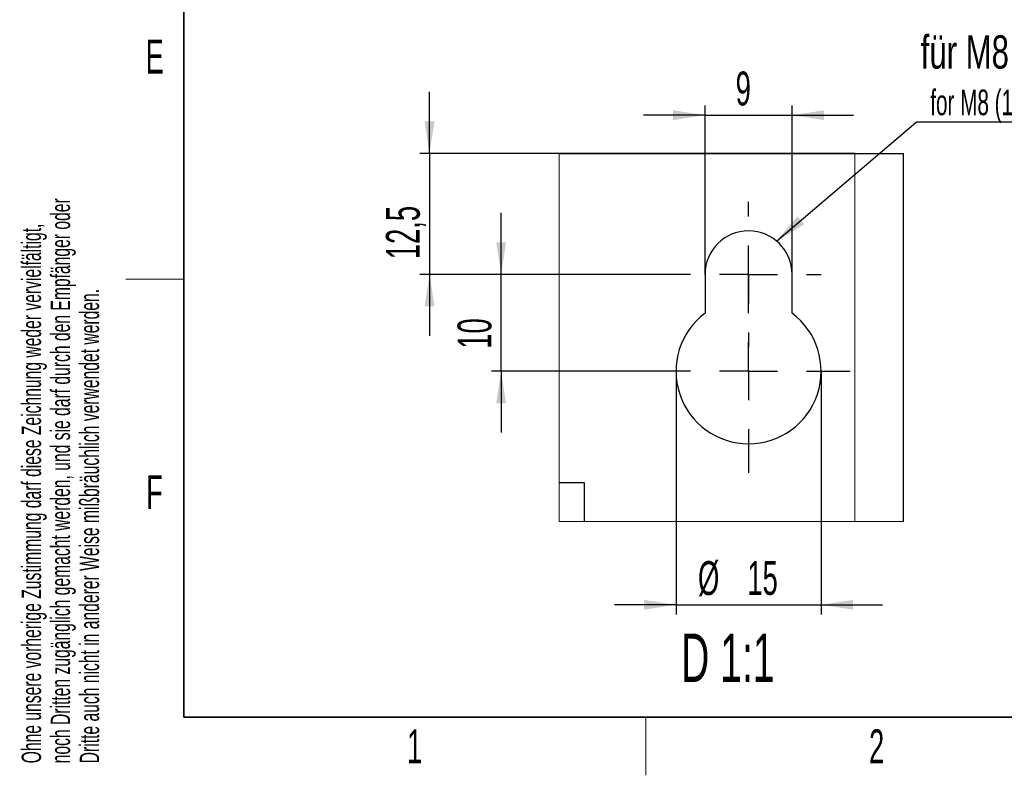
# Model space of a CAD drawing. Header units: millimetres. Extents: x 5 to 418, y 2 to 292.
# Tile 1 of 53: x 9 to 111, y 6 to 84. Entities that reach past the tile are written whole.
import ezdxf

# ---------------------------------------------------------------- set-up
doc = ezdxf.new("R2010")
doc.units = ezdxf.units.MM
doc.layers.add('SLD-0', color=7, linetype='Continuous')
doc.styles.add('SLDTEXTSTYLE0', font='TXT', dxfattribs={"width": 0.7})
doc.styles.add('SLDTEXTSTYLE1', font='TXT', dxfattribs={"width": 0.605})
doc.dimstyles.new('SLDDIMSTYLE3', dxfattribs={"dimtxt": 3.5, "dimasz": 3.302, "dimexe": 0, "dimexo": 0.0625, "dimgap": 0.875, "dimtad": 1, "dimrnd": 1e-09, "dimzin": 12, "dimdsep": 46, "dimtxsty": 'SLDTEXTSTYLE1', "dimsah": 1, "dimcen": 0.09, "dimadec": 0, "dimazin": 3, "dimtfac": 1, "dimtmove": 0, "dimatfit": 0, "dimfxl": 1, "dimfrac": 2, "dimtolj": 1, "dimtzin": 12, "dimarcsym": 0})
doc.dimstyles.new('SLDDIMSTYLE4', dxfattribs={"dimtxt": 0.18, "dimasz": 3.302, "dimexe": 0, "dimexo": 0.0625, "dimgap": 0, "dimtad": 0, "dimtih": 1, "dimtoh": 1, "dimdec": 0, "dimrnd": 1e-09, "dimzin": 0, "dimdsep": 46, "dimtxsty": 'Standard', "dimsah": 1, "dimcen": 0.09, "dimadec": 0, "dimazin": 0, "dimtfac": 3.302, "dimtdec": 0, "dimtofl": 0, "dimtmove": 0, "dimatfit": 3, "dimfxl": 1, "dimfrac": 2, "dimtolj": 1, "dimtzin": 0, "dimarcsym": 0})

# ---------------------------------------------------------------- blocks, each defined once
blk = doc.blocks.new('_D_10')
at = {"layer": 'SLD-0', "color": 7}
for p, q in [((51.39, 70.25), (51.39, 76.6)), ((95.37, 70.25), (50.39, 70.25)), ((51.39, 70.25), (51.39, 57.75)), ((76.87, 57.75), (50.39, 57.75)), ((51.39, 57.75), (51.39, 51.4))]:
    blk.add_line(p, q, dxfattribs=at)
for points in [[(51.39, 70.25), (51.9, 73.55), (50.88, 73.55)], [(51.39, 57.75), (50.88, 54.44), (51.9, 54.44)]]:
    blk.add_solid(points, dxfattribs=at)
at = {"layer": 'SLD-0', "color": 7, "insert": (46.88, 59.32), "char_height": 3.5, "attachment_point": 1, "rotation": 90, "style": 'SLDTEXTSTYLE1'}
blk.add_mtext('12,5', dxfattribs=at)
blk = doc.blocks.new('_D_11')
at = {"layer": 'SLD-0', "color": 7}
for p, q in [((58.79, 57.75), (58.79, 64.1)), ((76.87, 57.75), (57.79, 57.75)), ((58.79, 47.75), (58.79, 57.75)), ((73.87, 47.75), (57.79, 47.75)), ((58.79, 47.75), (58.79, 41.4))]:
    blk.add_line(p, q, dxfattribs=at)
for points in [[(58.79, 57.75), (59.3, 61.05), (58.28, 61.05)], [(58.79, 47.75), (58.28, 44.44), (59.3, 44.44)]]:
    blk.add_solid(points, dxfattribs=at)
at = {"layer": 'SLD-0', "color": 7, "insert": (54.28, 50.07), "char_height": 3.5, "attachment_point": 1, "rotation": 90, "style": 'SLDTEXTSTYLE1'}
blk.add_mtext('10', dxfattribs=at)
blk = doc.blocks.new('_D_12')
at = {"layer": 'SLD-0', "color": 7}
for p, q in [((76.87, 47.75), (76.87, 22.62)), ((91.87, 47.75), (91.87, 22.62)), ((76.87, 23.62), (70.52, 23.62)), ((76.87, 23.62), (91.87, 23.62)), ((91.87, 23.62), (98.22, 23.62))]:
    blk.add_line(p, q, dxfattribs=at)
for points in [[(76.87, 23.62), (73.57, 24.12), (73.57, 23.11)], [(91.87, 23.62), (95.17, 23.11), (95.17, 24.12)]]:
    blk.add_solid(points, dxfattribs=at)
at = {"layer": 'SLD-0', "color": 7, "char_height": 3.5, "attachment_point": 1, "style": 'SLDTEXTSTYLE1'}
for s, insert in [('%%c', (79.14, 28.13)), ('15', (84.24, 28.14))]:
    blk.add_mtext(s, dxfattribs=dict(at, insert=insert))
blk = doc.blocks.new('_D_13')
at = {"layer": 'SLD-0', "color": 7}
for p, q in [((79.87, 57.75), (79.87, 75.2)), ((88.87, 57.75), (88.87, 75.2)), ((79.87, 74.2), (73.52, 74.2)), ((79.87, 74.2), (88.87, 74.2)), ((88.87, 74.2), (95.22, 74.2))]:
    blk.add_line(p, q, dxfattribs=at)
for points in [[(79.87, 74.2), (76.57, 74.71), (76.57, 73.69)], [(88.87, 74.2), (92.17, 73.69), (92.17, 74.71)]]:
    blk.add_solid(points, dxfattribs=at)
at = {"layer": 'SLD-0', "color": 7, "insert": (83.03, 78.71), "char_height": 3.5, "attachment_point": 1, "style": 'SLDTEXTSTYLE1'}
blk.add_mtext('9', dxfattribs=at)
blk = doc.blocks.new('SW_NOTE_0')
at = {"layer": 'SLD-0', "color": 0}
blk.add_line((25.61, 0), (0, 0), dxfattribs=at)
at = {"layer": 'SLD-0', "color": 0, "attachment_point": 1}
for s, insert, char_height, style in [('für M8 (16x)', (0.47, 8.99), 3.4396, 'SLDTEXTSTYLE0'), ('for M8 (16x)', (1.46, 3.38), 2.6458, 'SLDTEXTSTYLE1')]:
    blk.add_mtext(s, dxfattribs=dict(at, insert=insert, char_height=char_height, style=style))
blk = doc.blocks.new('SW_CENTERMARKSYMBOL_0')
at = {"layer": 'SLD-0', "color": 0}
for p, q in [((0, 6), (0, 7.5)), ((0, 0), (0, 3)), ((-6, 0), (-7.5, 0)), ((0, 0), (-3, 0)), ((0, 0), (0, -3)), ((0, 0), (3, 0)), ((6, 0), (7.5, 0)), ((0, -6), (0, -7.5))]:
    blk.add_line(p, q, dxfattribs=at)
blk = doc.blocks.new('SW_CENTERMARKSYMBOL_1')
at = {"layer": 'SLD-0', "color": 0}
for p, q in [((0, 6), (0, 10.5)), ((0, 0), (0, 3)), ((-6, 0), (-10.5, 0)), ((0, 0), (-3, 0)), ((0, 0), (0, -3)), ((0, 0), (3, 0)), ((6, 0), (10.5, 0)), ((0, -6), (0, -10.5))]:
    blk.add_line(p, q, dxfattribs=at)

msp = doc.modelspace()

# ---------------------------------------------------------------- linework, layer by layer
at = {"color": 7, "linetype": 'Continuous', "lineweight": 25}
for p, q in [((64.7771, 70.2464), (95.3671, 70.2464)), ((95.3671, 70.2464), (100.342, 70.2464)), ((100.3671, 70.2213), (100.342, 70.2464)), ((100.3671, 32.2063), (100.3671, 70.2213)), ((79.8671, 57.7464), (79.8671, 53.7464)), ((88.8671, 53.7464), (88.8671, 57.7464)), ((64.7771, 36.2464), (67.3671, 36.2464)), ((67.3671, 36.2464), (67.3671, 32.2063))]:
    msp.add_line(p, q, dxfattribs=at)
at = {"color": 7, "linetype": 'Continuous', "lineweight": 18}
msp.add_line((95.3671, 32.2063), (95.3671, 70.2464), dxfattribs=at)
at = {"color": 7, "linetype": 'Continuous', "lineweight": 18, "flags": 128}
msp.add_lwpolyline([(64.7771, 70.2464), (64.7771, 36.2464), (64.7771, 32.2063), (67.3671, 32.2063), (95.3671, 32.2063), (100.3671, 32.2063)], dxfattribs=at)
at = {"color": 7, "linetype": 'Continuous', "lineweight": 25}
for centre, radius, start, end in [((84.3671, 57.7464), 4.5, 0.000024, 179.999976), ((84.3671, 47.7464), 7.5, 126.869912, 53.130088)]:
    msp.add_arc(centre, radius, start, end, dxfattribs=at)
at = {"layer": 'SLD-0', "lineweight": 35}
for p, q in [((26, 282.5), (26, 12)), ((26, 12), (408, 12))]:
    msp.add_line(p, q, dxfattribs=at)
at = {"layer": 'SLD-0', "lineweight": 18}
for p, q in [((20, 57.25), (26, 57.25)), ((73.75, 6), (73.75, 12))]:
    msp.add_line(p, q, dxfattribs=at)

# ---------------------------------------------------------------- block references
at = {"layer": 'SLD-0', "color": 7}
for name, p in [('SW_NOTE_0', (101.6875, 73.4648)), ('SW_CENTERMARKSYMBOL_0', (84.3671, 57.7464)), ('SW_CENTERMARKSYMBOL_1', (84.3671, 47.7464))]:
    msp.add_blockref(name, p, dxfattribs=at)

# ---------------------------------------------------------------- texts
at = {"layer": 'SLD-0', "char_height": 2, "attachment_point": 1, "rotation": 90, "style": 'SLDTEXTSTYLE1'}
for s, insert in [('noch Dritten zugänglich gemacht werden, und sie darf durch den Empfänger oder', (12.2299, 7.2381)), ('Ohne unsere vorherige Zustimmung darf diese Zeichnung weder vervielfältigt,', (9.2299, 7.2381)), ('Dritte auch nicht in anderer Weise mißbräuchlich verwendet werden.', (15.2299, 7.2381))]:
    msp.add_mtext(s, dxfattribs=dict(at, insert=insert))
at = {"layer": 'SLD-0', "attachment_point": 2, "style": 'SLDTEXTSTYLE1'}
for s, insert, char_height in [('E', (22.9816, 82.0011), 3.5), ('F', (22.9536, 37.0011), 3.5), ('D 1:1', (82.2204, 20.6474), 5), ('1', (49.8527, 10.743), 3.5), ('2', (97.6027, 10.743), 3.5)]:
    msp.add_mtext(s, dxfattribs=dict(at, insert=insert, char_height=char_height))

# ---------------------------------------------------------------- dimensions: what is measured, and where the dimension line sits
at = {"layer": 'SLD-0', "color": 7}
dim = msp.add_linear_dim(base=(88.8671, 74.1975), p1=(79.8671, 57.7464), p2=(88.8671, 57.7464), dimstyle='SLDDIMSTYLE3', dxfattribs=at)
dim.commit()
dim.dimension.update_dxf_attribs({"geometry": '_D_13', "text_midpoint": (84.3671, 74.1975), "dimtype": 160})
for base, p1, picture, middle in [((51.3896, 57.7464), (95.3671, 70.2464), '_D_10', (51.3896, 63.9964)), ((58.7926, 57.7464), (73.8671, 47.7464), '_D_11', (58.7926, 52.7464))]:
    dim = msp.add_linear_dim(base=base, p1=p1, p2=(76.8671, 57.7464), angle=90, dimstyle='SLDDIMSTYLE3', dxfattribs=at)
    dim.commit()
    dim.dimension.update_dxf_attribs({"geometry": picture, "text_midpoint": middle, "dimtype": 160})
dim = msp.add_linear_dim(base=(91.8671, 26.3875), p1=(76.8671, 47.7464), p2=(91.8671, 47.7464), text='%%c<>', dimstyle='SLDDIMSTYLE3', dxfattribs=at)
dim.commit()
dim.dimension.update_dxf_attribs({"geometry": '_D_12', "text_midpoint": (84.3671, 26.3875), "dimtype": 160})

# ---------------------------------------------------------------- leaders
msp.add_leader([(87.2507, 61.2011), (101.6875, 73.4648)], dimstyle='SLDDIMSTYLE4', dxfattribs=at)

doc.saveas('drawing.dxf')
